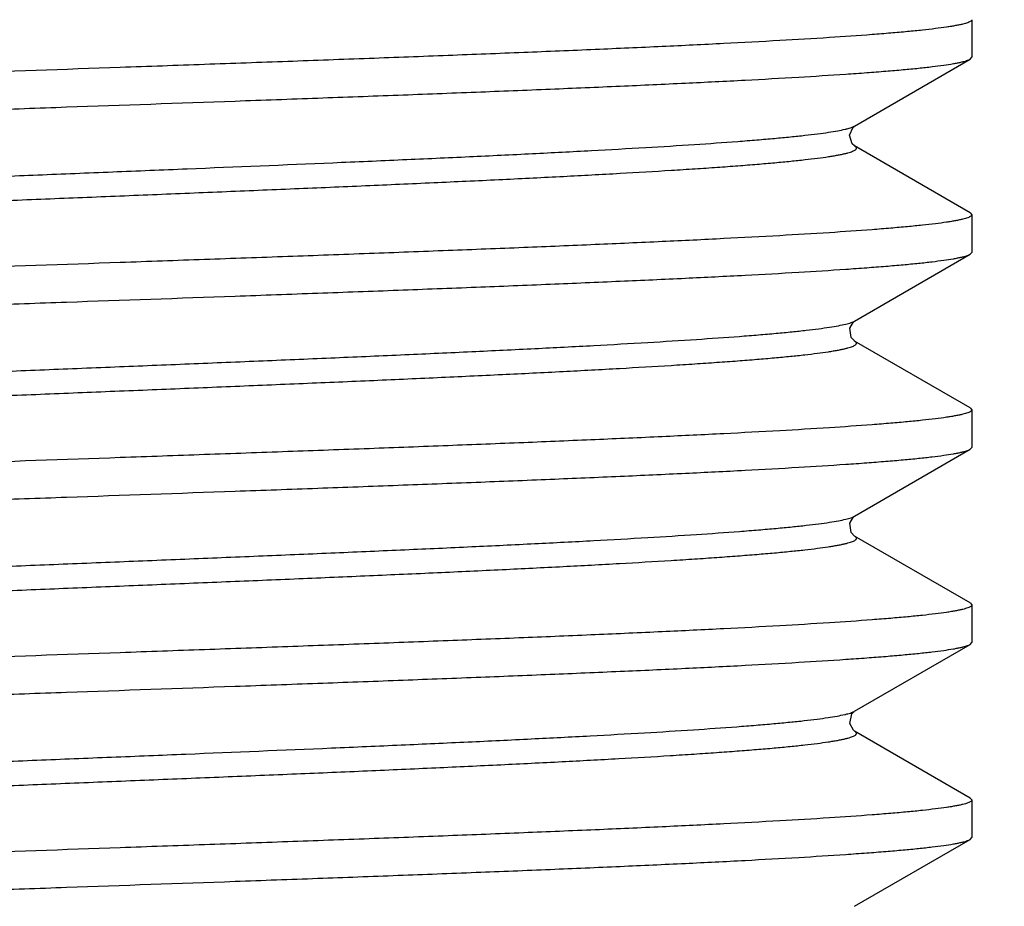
# Model space of a CAD drawing. Header units: inches. Extents: x 0 to 22, y 0 to 17.
# Tile 36 of 59: x 11.736 to 11.876, y 11.504 to 11.63. Entities that reach past the tile are written whole.
import ezdxf

# ---------------------------------------------------------------- set-up
doc = ezdxf.new("R2010")
doc.units = ezdxf.units.IN
doc.header["$LTSCALE"] = 1.21
doc.header["$MEASUREMENT"] = 0
doc.layers.get('0').update_dxf_attribs({"linetype": 'CONTINUOUS'})
doc.layers.add('DIMENSIONS', color=7, linetype='CONTINUOUS')
doc.styles.get("Standard").update_dxf_attribs({"font": 'txt', "width": 0.8})
doc.dimstyles.new('DIMSTYLE_2', dxfattribs={"dimtxt": 0.125, "dimasz": 0.18, "dimexe": 0.125, "dimexo": 0.0625, "dimgap": 0.0625, "dimtad": 0, "dimtih": 1, "dimtoh": 1, "dimzin": 0, "dimdsep": 46, "dimtxsty": 'STANDARD', "dimblk": '_FILLED', "dimblk1": '_FILLED', "dimblk2": '_FILLED', "dimcen": 0.09, "dimazin": 0, "dimtp": 0.01, "dimtm": 0.01, "dimtfac": 1, "dimtofl": 0, "dimtmove": 0, "dimatfit": 3, "dimldrblk": '_FILLED', "dimfxl": 1, "dimtolj": 1, "dimtzin": 0, "dimarcsym": 0})

# ---------------------------------------------------------------- blocks, each defined once
blk = doc.blocks.new('_FILLED')
at = {"color": 0, "linetype": 'BYBLOCK'}
blk.add_solid([(0, 0), (-1, 0.1736111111), (-1, -0.1736111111)], dxfattribs=at)
blk = doc.blocks.new('*D18')
at = {"layer": 'DIMENSIONS', "color": 2, "linetype": 'CONTINUOUS'}
for p, q in [((13.7675874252, 11.6318633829), (13.7675874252, 11.9918633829)), ((11.9580437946, 11.6318633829), (13.8925874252, 11.6318633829)), ((11.9150874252, 11.3288633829), (13.8925874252, 11.3288633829)), ((13.7675874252, 11.3288633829), (13.7675874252, 10.9688633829))]:
    blk.add_line(p, q, dxfattribs=at)
at = {"layer": 'DIMENSIONS', "color": 2, "linetype": 'CONTINUOUS', "xscale": 0.18, "yscale": 0.18, "zscale": 0.18}
for p, rotation in [((13.7675874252, 11.6318633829), 270), ((13.7675874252, 11.3288633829), 90)]:
    blk.add_blockref('_FILLED', p, dxfattribs=dict(at, rotation=rotation))
at = {"layer": 'DIMENSIONS', "color": 2, "linetype": 'CONTINUOUS', "insert": (13.7675874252, 11.5428633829), "char_height": 0.125, "width": 1.125, "attachment_point": 2, "line_spacing_factor": 0.9}
blk.add_mtext('7.70{\\ftxt.shx;\\W1.000000;\\H0.125000; }[.303]', dxfattribs=at)

msp = doc.modelspace()

# ---------------------------------------------------------------- linework, layer by layer
at = {"color": 7, "linetype": 'CONTINUOUS'}
for p, q in [((11.8715874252, 11.6300664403), (11.8715874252, 11.6247153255)), ((11.8713536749, 11.624444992), (11.8715874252, 11.6247153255)), ((11.8548995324, 11.6149247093), (11.8713536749, 11.624444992)), ((11.8548300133, 11.6148778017), (11.8548995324, 11.6149247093)), ((11.8713536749, 11.6025667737), (11.8549032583, 11.6120849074)), ((11.8713536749, 11.6025667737), (11.8715874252, 11.6022964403)), ((11.8715874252, 11.6022964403), (11.8715874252, 11.5969453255)), ((11.8549032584, 11.5871568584), (11.8713536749, 11.596674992)), ((11.8713536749, 11.596674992), (11.8715874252, 11.5969453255)), ((11.8548774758, 11.5871409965), (11.8549064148, 11.5871586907)), ((11.8713536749, 11.5747967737), (11.8549032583, 11.5843149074)), ((11.8713536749, 11.5747967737), (11.8715874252, 11.5745264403)), ((11.8715874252, 11.5745264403), (11.8715874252, 11.5691753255)), ((11.8549032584, 11.5593868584), (11.8713536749, 11.568904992)), ((11.8713536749, 11.568904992), (11.8715874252, 11.5691753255)), ((11.8548774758, 11.5593709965), (11.8549064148, 11.5593886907)), ((11.8713536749, 11.5470267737), (11.8549032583, 11.5565449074)), ((11.8713536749, 11.5470267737), (11.8715874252, 11.5467564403)), ((11.8715874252, 11.5467564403), (11.8715874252, 11.5414053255)), ((11.8549032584, 11.5316168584), (11.8713536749, 11.541134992)), ((11.8713536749, 11.541134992), (11.8715874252, 11.5414053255)), ((11.8547878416, 11.5315349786), (11.854901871, 11.5316160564)), ((11.8713536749, 11.5192567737), (11.8549032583, 11.5287749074)), ((11.8713536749, 11.5192567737), (11.8715874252, 11.5189864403)), ((11.8715874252, 11.5189864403), (11.8715874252, 11.5136353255)), ((11.8549032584, 11.5038468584), (11.8713536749, 11.513364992)), ((11.8713536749, 11.513364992), (11.8715874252, 11.5136353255))]:
    msp.add_line(p, q, dxfattribs=at)
for points in [[(11.8541777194, 11.6136420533), (11.8546881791, 11.6147545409), (11.8548300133, 11.6148778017)], [(11.8549020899, 11.6120855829), (11.8545711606, 11.6123875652), (11.8541777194, 11.6136420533)], [(11.8549106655, 11.5843105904), (11.8548754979, 11.5843321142), (11.8544323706, 11.5848167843), (11.8542285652, 11.5861698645), (11.8547664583, 11.5870569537), (11.8548774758, 11.5871409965)], [(11.8549106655, 11.5565405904), (11.8548754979, 11.5565621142), (11.8544323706, 11.5570467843), (11.8542285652, 11.5583998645), (11.8547664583, 11.5592869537), (11.8548774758, 11.5593709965)], [(11.8542039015, 11.5298704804), (11.8545185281, 11.5312453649), (11.8547878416, 11.5315349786)], [(11.85490381, 11.528774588), (11.8547347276, 11.5289028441), (11.8542039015, 11.5298704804)]]:
    msp.add_lwpolyline(points, dxfattribs=at)
for centre, radius, start, end in [((11.8541199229, 11.616282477), 0.0015656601, 298.331288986, 299.8630981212), ((11.8540747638, 11.533053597), 0.001658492, 297.4892967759, 299.9138949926)]:
    msp.add_arc(centre, radius, start, end, dxfattribs=at)
for points, knots in [([(11.8715872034, 11.6300664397), (11.8715871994, 11.6300484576), (11.8715803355, 11.6300103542), (11.871551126, 11.6299558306), (11.8715041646, 11.6299023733), (11.8714104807, 11.6298256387), (11.8712441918, 11.629733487), (11.8709888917, 11.6296295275), (11.8706623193, 11.6295250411), (11.8702645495, 11.6294200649), (11.8697954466, 11.6293147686), (11.8692552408, 11.6292092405), (11.8686441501, 11.6291035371), (11.867689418, 11.628955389), (11.8663206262, 11.6287733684), (11.8644699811, 11.6285630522), (11.8623465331, 11.6283522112), (11.8599551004, 11.6281409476), (11.8562480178, 11.6278456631), (11.8509899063, 11.6274829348), (11.8439667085, 11.6270629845), (11.8360418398, 11.6266419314), (11.8272887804, 11.626220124), (11.8177883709, 11.6257977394), (11.8076288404, 11.625375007), (11.7969042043, 11.6249519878), (11.785713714, 11.624528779), (11.7741608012, 11.624105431), (11.7623523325, 11.6236819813), (11.7464140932, 11.6231173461), (11.7305027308, 11.6225562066), (11.7147661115, 11.6219880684), (11.7033332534, 11.6215647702), (11.6923009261, 11.6211416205), (11.6817712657, 11.6207187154), (11.6718416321, 11.6202960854), (11.6626041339, 11.6198739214), (11.6541441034, 11.6194523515), (11.6465399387, 11.6190316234), (11.6407714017, 11.6186695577), (11.6366370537, 11.6183757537), (11.633913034, 11.6181641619), (11.6314498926, 11.6179528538), (11.6292532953, 11.6177419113), (11.6273283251, 11.6175314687), (11.6256793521, 11.6173216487), (11.6244804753, 11.6171393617), (11.6236630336, 11.6169902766), (11.6231553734, 11.6168848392), (11.6227190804, 11.6167796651), (11.6223541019, 11.6166748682), (11.6220604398, 11.6165705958), (11.6218919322, 11.6164925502), (11.6218214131, 11.616451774)], [0, 0, 0, 0, 0.0002154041, 0.0004537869, 0.0007324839, 0.0010625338, 0.0019000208, 0.0029960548, 0.0043623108, 0.006003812, 0.007922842, 0.0101203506, 0.0125965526, 0.0153512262, 0.0216933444, 0.0291356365, 0.0376616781, 0.0472541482, 0.0578933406, 0.0822084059, 0.1103882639, 0.1421726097, 0.1772723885, 0.2153610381, 0.2560886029, 0.2990768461, 0.3439294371, 0.3902333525, 0.4375600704, 0.4854719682, 0.5812745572, 0.6282780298, 0.6741010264, 0.7183206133, 0.7605295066, 0.8003356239, 0.8373735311, 0.8712991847, 0.9018022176, 0.928601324, 0.9405343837, 0.9514514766, 0.9613298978, 0.9701479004, 0.977884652, 0.9845251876, 0.9900588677, 0.9924080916, 0.9944779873, 0.996268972, 0.9977830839, 0.9990242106, 1, 1, 1, 1]), ([(11.6215874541, 11.6108303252), (11.6215874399, 11.6108483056), (11.6215942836, 11.6108864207), (11.6216235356, 11.6109409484), (11.6216705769, 11.6109943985), (11.6217644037, 11.6110711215), (11.6219308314, 11.6111632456), (11.6221861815, 11.6112672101), (11.6225126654, 11.6113717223), (11.6229102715, 11.6114767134), (11.6233792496, 11.6115820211), (11.6239194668, 11.6116875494), (11.624530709, 11.6117932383), (11.6254856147, 11.6119413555), (11.6268543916, 11.6121233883), (11.6287049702, 11.6123337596), (11.6308284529, 11.6125445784), (11.6332199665, 11.6127558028), (11.6369271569, 11.6130511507), (11.6421852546, 11.6134138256), (11.6492085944, 11.6138338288), (11.6571333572, 11.6142548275), (11.665886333, 11.6146766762), (11.6753864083, 11.615099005), (11.6855458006, 11.6155217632), (11.6962702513, 11.6159447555), (11.7074606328, 11.6163679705), (11.7190133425, 11.6167913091), (11.7308216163, 11.6172147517), (11.7467597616, 11.6177793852), (11.762671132, 11.6183405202), (11.7784078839, 11.6189086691), (11.7898408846, 11.6193319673), (11.8008733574, 11.6197551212), (11.8114032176, 11.6201780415), (11.821333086, 11.6206006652), (11.8305709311, 11.6210228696), (11.8390310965, 11.6214444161), (11.8466353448, 11.6218651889), (11.8524037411, 11.6222272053), (11.8565380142, 11.622521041), (11.8592619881, 11.6227326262), (11.8617251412, 11.6229439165), (11.8639216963, 11.623154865), (11.8658466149, 11.6233653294), (11.8674955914, 11.6235751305), (11.8686944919, 11.6237573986), (11.8695118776, 11.6239064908), (11.8700194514, 11.6240119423), (11.8704557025, 11.6241171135), (11.8708207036, 11.6242219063), (11.8711144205, 11.6243261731), (11.8712829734, 11.6244042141), (11.871353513, 11.6244449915)], [0, 0, 0, 0, 0.0002153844, 0.0004538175, 0.0007327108, 0.0010630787, 0.0019012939, 0.0029976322, 0.0043634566, 0.0060041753, 0.0079225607, 0.0101200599, 0.0125970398, 0.0153526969, 0.0216950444, 0.0291359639, 0.0376624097, 0.0472562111, 0.0578945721, 0.0822104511, 0.1103900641, 0.1421755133, 0.1772730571, 0.2153617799, 0.2560873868, 0.2990757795, 0.3439278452, 0.3902307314, 0.4375564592, 0.4854679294, 0.5812706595, 0.6282743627, 0.6740984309, 0.7183183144, 0.7605274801, 0.8003353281, 0.8373739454, 0.8713012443, 0.9018034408, 0.9286026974, 0.9405346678, 0.9514517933, 0.9613306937, 0.9701482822, 0.9778844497, 0.9845253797, 0.9900592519, 0.9924081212, 0.9944775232, 0.9962683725, 0.9977826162, 0.9990239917, 1, 1, 1, 1]), ([(11.6382689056, 11.6010435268), (11.6382147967, 11.6010750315), (11.6381409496, 11.6011239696), (11.6380636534, 11.6012019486), (11.6380259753, 11.6012567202), (11.638004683, 11.6013125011), (11.6380008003, 11.6013691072), (11.6380146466, 11.6014253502), (11.6380453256, 11.6014805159), (11.6380920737, 11.6015349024), (11.6381822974, 11.6016125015), (11.638339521, 11.6017063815), (11.6385789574, 11.6018125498), (11.6388823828, 11.6019191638), (11.6392497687, 11.6020261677), (11.6396812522, 11.6021334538), (11.6401766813, 11.6022409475), (11.6407358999, 11.6023485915), (11.6413586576, 11.6024563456), (11.6423140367, 11.602606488), (11.6436644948, 11.6027915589), (11.6454703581, 11.6030060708), (11.6475188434, 11.6032209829), (11.6498051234, 11.6034361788), (11.6523236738, 11.6036516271), (11.6550684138, 11.6038672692), (11.6580328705, 11.6040830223), (11.6612099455, 11.6042988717), (11.6658481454, 11.6045950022), (11.6721161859, 11.6049617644), (11.680159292, 11.6053913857), (11.6888398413, 11.6058214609), (11.6980745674, 11.6062519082), (11.7077748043, 11.6066825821), (11.7178475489, 11.607113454), (11.7281960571, 11.6075444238), (11.7387210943, 11.607975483), (11.7493215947, 11.6084065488), (11.763313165, 11.6089769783), (11.7770680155, 11.6095475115), (11.790453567, 11.6101303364), (11.799925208, 11.6105609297), (11.8088849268, 11.6109911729), (11.8172469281, 11.6114210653), (11.8249308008, 11.6118502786), (11.8318630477, 11.6122787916), (11.8371382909, 11.6126471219), (11.8409329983, 11.6129459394), (11.8434444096, 11.6131613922), (11.8457233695, 11.6133765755), (11.8477643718, 11.6135914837), (11.8495626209, 11.6138059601), (11.8511140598, 11.614019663), (11.8524149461, 11.6142324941), (11.8533394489, 11.6144183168), (11.8539498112, 11.6145713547), (11.8543132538, 11.614678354), (11.8546125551, 11.6147849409), (11.8547875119, 11.6148636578), (11.8548629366, 11.6149043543)], [0, 0, 0, 0, 0.0008615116, 0.0012069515, 0.0015053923, 0.0017698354, 0.0020186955, 0.0022738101, 0.0025555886, 0.0028794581, 0.0032557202, 0.0041885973, 0.0053846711, 0.0068564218, 0.0086099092, 0.0106482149, 0.0129728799, 0.0155845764, 0.0184834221, 0.0216685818, 0.0288909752, 0.0372369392, 0.0466900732, 0.0572309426, 0.0688334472, 0.0814701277, 0.0951131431, 0.1097303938, 0.1252855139, 0.1590619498, 0.1961220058, 0.2361115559, 0.2786476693, 0.3233244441, 0.3697127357, 0.4173696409, 0.4658374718, 0.5146526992, 0.5633470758, 0.6585135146, 0.7040742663, 0.7476991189, 0.7889724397, 0.8274968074, 0.8629072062, 0.894862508, 0.9230620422, 0.9356669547, 0.9472368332, 0.9577442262, 0.9671631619, 0.9754744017, 0.9826615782, 0.9887097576, 0.9936100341, 0.9956305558, 0.9973663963, 0.998820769, 1, 1, 1, 1]), ([(11.6383915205, 11.5982629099), (11.6384751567, 11.5983031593), (11.6386658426, 11.5983812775), (11.6389879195, 11.5984877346), (11.6393737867, 11.5985945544), (11.6400134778, 11.5987467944), (11.6409732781, 11.598932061), (11.6423150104, 11.5991445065), (11.6439053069, 11.5993577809), (11.6457403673, 11.5995717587), (11.6478160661, 11.599786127), (11.6501275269, 11.6000007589), (11.6526691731, 11.60021565), (11.6564996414, 11.6005134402), (11.661813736, 11.6008806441), (11.668785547, 11.6013080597), (11.6764996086, 11.6017361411), (11.6848825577, 11.6021648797), (11.6938542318, 11.6025939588), (11.7033291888, 11.603023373), (11.7167033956, 11.6036043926), (11.7304372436, 11.6041733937), (11.7443991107, 11.6047424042), (11.7549687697, 11.605172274), (11.7654584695, 11.6056021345), (11.7757680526, 11.6060319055), (11.7857992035, 11.6064615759), (11.7954561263, 11.6068910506), (11.8046467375, 11.6073202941), (11.8132833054, 11.6077491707), (11.8212834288, 11.6081775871), (11.8275166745, 11.6085433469), (11.8321281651, 11.6088386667), (11.8352862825, 11.6090539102), (11.8382326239, 11.6092690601), (11.8409601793, 11.6094840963), (11.8434625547, 11.6096989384), (11.845733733, 11.6099135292), (11.8477682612, 11.6101278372), (11.8495613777, 11.6103417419), (11.8509019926, 11.6105263), (11.8518501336, 11.610676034), (11.8524679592, 11.6107834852), (11.853022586, 11.6108908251), (11.8535137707, 11.6109980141), (11.8539413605, 11.6111049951), (11.8543052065, 11.6112116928), (11.8546054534, 11.6113180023), (11.854842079, 11.6114238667), (11.85499717, 11.6115175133), (11.8550858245, 11.6115949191), (11.8551315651, 11.6116491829), (11.8551613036, 11.6117042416), (11.855174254, 11.6117603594), (11.8551695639, 11.6118167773), (11.855147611, 11.6118723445), (11.8551093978, 11.6119269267), (11.8550314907, 11.6120046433), (11.8549573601, 11.6120534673), (11.8549030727, 11.6120849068)], [0, 0, 0, 0, 0.0012776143, 0.0028317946, 0.0046674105, 0.0067869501, 0.0118816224, 0.01811754, 0.0254840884, 0.0339661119, 0.0435471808, 0.0542070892, 0.0659194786, 0.078657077, 0.1070917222, 0.1392404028, 0.1748026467, 0.2134375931, 0.25478107, 0.2984374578, 0.3439928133, 0.4390487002, 0.4876439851, 0.5363354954, 0.5846588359, 0.6321544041, 0.6783686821, 0.722862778, 0.7652118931, 0.8050139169, 0.8418901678, 0.8754899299, 0.8909606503, 0.9054965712, 0.919061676, 0.93162442, 0.9431572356, 0.9536328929, 0.9630256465, 0.9713164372, 0.9784890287, 0.9816513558, 0.9845287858, 0.9871205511, 0.9894267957, 0.991448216, 0.993186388, 0.9946444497, 0.9958285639, 0.9967514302, 0.9971235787, 0.9974440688, 0.9977233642, 0.9979770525, 0.9982255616, 0.9984904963, 0.9987899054, 0.9991364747, 1, 1, 1, 1]), ([(11.8715873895, 11.6022964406), (11.8715874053, 11.6022784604), (11.8715805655, 11.6022403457), (11.8715513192, 11.6021858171), (11.8715042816, 11.6021323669), (11.8714104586, 11.6020556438), (11.8712440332, 11.6019635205), (11.8709886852, 11.6018595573), (11.870662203, 11.6017550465), (11.8702646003, 11.6016500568), (11.8697956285, 11.6015447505), (11.8692554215, 11.6014392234), (11.8686441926, 11.6013335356), (11.8676893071, 11.6011854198), (11.8663205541, 11.6010033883), (11.8644699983, 11.6007930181), (11.8623465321, 11.6005822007), (11.8599550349, 11.6003709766), (11.8562478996, 11.6000756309), (11.8509899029, 11.599712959), (11.843966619, 11.5992929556), (11.8360417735, 11.5988719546), (11.8272885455, 11.5984500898), (11.8177881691, 11.5980277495), (11.8076285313, 11.5976049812), (11.7969039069, 11.5971819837), (11.7857133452, 11.5967587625), (11.7741604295, 11.5963354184), (11.7623519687, 11.5959119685), (11.7464137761, 11.5953473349), (11.7305025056, 11.5947862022), (11.7147659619, 11.5942180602), (11.7033331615, 11.5937947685), (11.6923008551, 11.5933716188), (11.6817711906, 11.592948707), (11.6718415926, 11.5925260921), (11.6626040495, 11.5921039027), (11.65414408, 11.5916823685), (11.6465398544, 11.5912615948), (11.6407713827, 11.5908995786), (11.6366370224, 11.5906057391), (11.6339130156, 11.590394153), (11.6314498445, 11.5901828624), (11.629253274, 11.5899719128), (11.6273283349, 11.5897614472), (11.6256793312, 11.5895516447), (11.6244804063, 11.5893693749), (11.6236630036, 11.5892202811), (11.6231554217, 11.5891148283), (11.6227191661, 11.5890096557), (11.6223541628, 11.5889048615), (11.6220604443, 11.5888005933), (11.6218918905, 11.5887225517), (11.6218213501, 11.5886817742)], [0, 0, 0, 0, 0.0002153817, 0.000453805, 0.0007326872, 0.0010630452, 0.0019012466, 0.0029975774, 0.0043633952, 0.0060041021, 0.0079224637, 0.0101199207, 0.0125968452, 0.0153524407, 0.0216946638, 0.0291354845, 0.0376618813, 0.0472556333, 0.0578938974, 0.0822092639, 0.11038828, 0.1421741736, 0.177272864, 0.2153630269, 0.2560896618, 0.2990785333, 0.3439311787, 0.3902351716, 0.4375616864, 0.4854735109, 0.5812756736, 0.6282784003, 0.6741015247, 0.7183209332, 0.760529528, 0.8003360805, 0.8373733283, 0.8712996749, 0.9018018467, 0.9286018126, 0.9405340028, 0.9514512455, 0.9613302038, 0.9701478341, 0.9778840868, 0.9845251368, 0.9900591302, 0.9924080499, 0.9944774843, 0.9962683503, 0.9977826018, 0.9990239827, 1, 1, 1, 1]), ([(11.6215874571, 11.5830603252), (11.6215874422, 11.5830783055), (11.6215942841, 11.5831164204), (11.6216235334, 11.5831709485), (11.6216705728, 11.5832243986), (11.6217643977, 11.5833011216), (11.6219308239, 11.5833932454), (11.6221861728, 11.5834972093), (11.6225126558, 11.5836017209), (11.6229102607, 11.5837067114), (11.6233792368, 11.5838120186), (11.623919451, 11.5839175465), (11.6245306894, 11.584023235), (11.6254855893, 11.5841713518), (11.6268543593, 11.5843533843), (11.6287049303, 11.5845637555), (11.6308284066, 11.584774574), (11.6332199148, 11.5849857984), (11.6369271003, 11.5852811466), (11.6421851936, 11.5856438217), (11.6492085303, 11.5860638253), (11.6571332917, 11.5864848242), (11.6658862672, 11.5869066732), (11.6753863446, 11.5873290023), (11.6855457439, 11.5877517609), (11.6962701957, 11.5881747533), (11.7074605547, 11.5885979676), (11.7190132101, 11.5890213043), (11.7308214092, 11.5894447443), (11.74675947, 11.590009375), (11.7626707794, 11.5905705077), (11.7784074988, 11.591138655), (11.7898405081, 11.5915619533), (11.8008730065, 11.5919851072), (11.8114029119, 11.5924080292), (11.8213328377, 11.5928306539), (11.8305707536, 11.5932528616), (11.8390309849, 11.5936744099), (11.8466352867, 11.5940951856), (11.8524037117, 11.5944572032), (11.856537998, 11.5947510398), (11.8592619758, 11.5949626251), (11.8617251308, 11.5951739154), (11.8639216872, 11.5953848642), (11.8658466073, 11.5955953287), (11.8674955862, 11.5958051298), (11.8686944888, 11.595987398), (11.8695118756, 11.5961364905), (11.8700194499, 11.596241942), (11.8704557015, 11.5963471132), (11.8708207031, 11.5964519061), (11.8711144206, 11.596556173), (11.8712829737, 11.596634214), (11.8713535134, 11.5966749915)], [0, 0, 0, 0, 0.0002153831, 0.0004538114, 0.0007326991, 0.0010630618, 0.0019012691, 0.0029976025, 0.0043634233, 0.0060041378, 0.0079225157, 0.010120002, 0.0125969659, 0.0153526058, 0.0216949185, 0.0291358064, 0.0376622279, 0.0472560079, 0.0578943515, 0.0822102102, 0.110389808, 0.1421752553, 0.1772727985, 0.2153615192, 0.2560871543, 0.2990756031, 0.3439275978, 0.3902302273, 0.4375556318, 0.4854667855, 0.5812691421, 0.6282728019, 0.6740968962, 0.7183168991, 0.7605262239, 0.8003343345, 0.837373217, 0.8713008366, 0.9018032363, 0.9286026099, 0.9405346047, 0.9514517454, 0.9613306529, 0.9701482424, 0.9778844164, 0.9845253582, 0.9900592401, 0.9924081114, 0.9944775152, 0.9962683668, 0.9977826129, 0.9990239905, 1, 1, 1, 1]), ([(11.6382686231, 11.5732736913), (11.63821447, 11.5733052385), (11.6381405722, 11.5733542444), (11.6380632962, 11.5734323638), (11.6380256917, 11.5734872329), (11.638004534, 11.5735431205), (11.6380008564, 11.5735998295), (11.6380149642, 11.5736561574), (11.6380459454, 11.5737113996), (11.6380930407, 11.5737658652), (11.6381838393, 11.5738435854), (11.638341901, 11.5739376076), (11.6385824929, 11.5740439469), (11.638887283, 11.574150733), (11.6392562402, 11.5742579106), (11.6396894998, 11.5743653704), (11.6401869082, 11.5744730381), (11.6407483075, 11.5745808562), (11.6413734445, 11.574688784), (11.6423323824, 11.574839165), (11.6436877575, 11.5750245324), (11.6455000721, 11.5752393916), (11.647555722, 11.5754546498), (11.6498498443, 11.5756701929), (11.6523768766, 11.5758859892), (11.6551307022, 11.5761019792), (11.6581048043, 11.5763180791), (11.6612920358, 11.5765342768), (11.6659446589, 11.5768308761), (11.6722316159, 11.577198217), (11.6802982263, 11.5776285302), (11.6890029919, 11.5780592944), (11.698262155, 11.5784904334), (11.7079865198, 11.5789217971), (11.7180825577, 11.5793533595), (11.7284529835, 11.5797850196), (11.7389980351, 11.5802167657), (11.7496161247, 11.580648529), (11.7602050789, 11.5810802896), (11.7706629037, 11.5815119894), (11.7808889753, 11.5819436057), (11.7907847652, 11.5823750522), (11.8002551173, 11.5828063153), (11.8092087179, 11.5832372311), (11.8175595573, 11.5836677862), (11.8252270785, 11.584097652), (11.8321376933, 11.5845267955), (11.837391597, 11.5848957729), (11.8411665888, 11.5851951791), (11.8436612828, 11.5854109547), (11.8459222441, 11.5856264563), (11.8479440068, 11.5858416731), (11.8497218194, 11.5860564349), (11.8512516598, 11.5862703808), (11.8525298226, 11.5864834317), (11.8534346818, 11.5866695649), (11.8540286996, 11.5868230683), (11.8543796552, 11.5869301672), (11.854666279, 11.5870368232), (11.8548324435, 11.5871158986), (11.8549032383, 11.5871568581)], [0, 0, 0, 0, 0.0008621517, 0.0012077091, 0.0015062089, 0.0017707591, 0.0020199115, 0.0022756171, 0.0025583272, 0.0028834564, 0.0032612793, 0.0041980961, 0.0053991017, 0.0068767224, 0.0086369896, 0.0106829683, 0.0130161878, 0.0156373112, 0.0185464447, 0.0217427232, 0.02898979, 0.0373635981, 0.0468476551, 0.0574223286, 0.0690613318, 0.0817370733, 0.0954215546, 0.1100823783, 0.1256829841, 0.1595553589, 0.1967161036, 0.2368091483, 0.2794491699, 0.3242280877, 0.3707142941, 0.4184625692, 0.467012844, 0.5158993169, 0.5646515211, 0.6128013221, 0.6598853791, 0.7054521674, 0.7490624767, 0.7902996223, 0.8287651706, 0.8640934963, 0.8959433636, 0.9240138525, 0.936545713, 0.9480369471, 0.9584599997, 0.9677892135, 0.976005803, 0.9830934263, 0.9890373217, 0.9938296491, 0.9957951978, 0.9974756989, 0.9988748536, 1, 1, 1, 1]), ([(11.6383932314, 11.5704937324), (11.6384770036, 11.570533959), (11.638667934, 11.5706120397), (11.63899034, 11.5707184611), (11.6393764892, 11.5708252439), (11.6400164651, 11.570977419), (11.6409764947, 11.5711626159), (11.642318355, 11.5713749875), (11.6439085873, 11.5715881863), (11.6457433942, 11.5718020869), (11.6478186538, 11.5720163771), (11.650129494, 11.5722309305), (11.6526703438, 11.5724457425), (11.6564994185, 11.5727434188), (11.661811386, 11.5731104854), (11.6687802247, 11.5735377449), (11.6764908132, 11.5739656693), (11.6848698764, 11.5743942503), (11.6938373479, 11.5748231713), (11.7033078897, 11.5752524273), (11.716676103, 11.5758332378), (11.7304040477, 11.576402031), (11.7443602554, 11.5769708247), (11.7549261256, 11.5774005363), (11.765412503, 11.5778302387), (11.7757193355, 11.5782598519), (11.7857484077, 11.578689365), (11.7954040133, 11.5791186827), (11.8045941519, 11.5795477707), (11.8132311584, 11.579976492), (11.8212326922, 11.580404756), (11.82746774, 11.5807703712), (11.8320811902, 11.5810655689), (11.8352411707, 11.5812807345), (11.8381896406, 11.5814958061), (11.8409195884, 11.5817107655), (11.8434246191, 11.5819255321), (11.8456987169, 11.5821400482), (11.847736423, 11.5823542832), (11.8495329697, 11.5825681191), (11.850876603, 11.582752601), (11.8518272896, 11.5829022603), (11.8524471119, 11.5830096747), (11.8530037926, 11.5831169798), (11.8534970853, 11.5832241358), (11.8539268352, 11.5833310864), (11.8542928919, 11.5834377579), (11.8545953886, 11.583544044), (11.8548342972, 11.5836498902), (11.8549913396, 11.5837434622), (11.8550816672, 11.583820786), (11.8551286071, 11.5838749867), (11.8551595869, 11.5839299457), (11.855173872, 11.5839859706), (11.855170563, 11.5840423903), (11.8551499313, 11.5840980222), (11.8551129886, 11.5841526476), (11.8550368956, 11.5842303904), (11.8549639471, 11.5842791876), (11.8549104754, 11.5843105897)], [0, 0, 0, 0, 0.0012792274, 0.002834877, 0.00467179, 0.0067924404, 0.011888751, 0.0181255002, 0.0254920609, 0.0339732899, 0.0435527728, 0.0542103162, 0.0659195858, 0.0786533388, 0.1070782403, 0.1392146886, 0.1747625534, 0.2133813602, 0.2547073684, 0.2983454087, 0.3438820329, 0.4389012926, 0.4874797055, 0.5361559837, 0.584466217, 0.6319512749, 0.6781580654, 0.7226481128, 0.7649969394, 0.8048027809, 0.8416871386, 0.8752995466, 0.8907782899, 0.9053234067, 0.9188988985, 0.9314731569, 0.9430186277, 0.953508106, 0.9629158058, 0.9712225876, 0.9784122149, 0.9815834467, 0.9844700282, 0.9870711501, 0.9893869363, 0.9914180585, 0.9931660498, 0.9946339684, 0.9958278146, 0.9967599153, 0.9971362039, 0.9974602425, 0.9977421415, 0.9979970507, 0.9982450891, 0.9985079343, 0.998804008, 0.9991463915, 1, 1, 1, 1]), ([(11.8715873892, 11.5745264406), (11.871587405, 11.5745084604), (11.8715805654, 11.5744703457), (11.8715513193, 11.574415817), (11.8715042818, 11.5743623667), (11.8714104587, 11.5742856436), (11.8712440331, 11.5741935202), (11.8709886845, 11.574089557), (11.8706622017, 11.5739850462), (11.8702645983, 11.5738800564), (11.8697956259, 11.5737747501), (11.8692554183, 11.5736692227), (11.8686441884, 11.5735635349), (11.8676893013, 11.573415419), (11.8663205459, 11.5732333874), (11.8644699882, 11.5730230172), (11.8623465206, 11.5728121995), (11.8599550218, 11.5726009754), (11.8562478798, 11.5723056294), (11.8509898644, 11.5719429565), (11.8439665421, 11.5715229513), (11.8360416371, 11.5711019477), (11.82728834, 11.5706800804), (11.8177878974, 11.5702577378), (11.8076282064, 11.569834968), (11.7969035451, 11.5694119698), (11.7857129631, 11.5689887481), (11.7741600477, 11.5685654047), (11.7623516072, 11.5681419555), (11.7464134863, 11.5675773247), (11.7305023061, 11.567016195), (11.7147658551, 11.5664480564), (11.7033330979, 11.5660247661), (11.692300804, 11.5656016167), (11.6817711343, 11.5651787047), (11.6718415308, 11.5647560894), (11.662603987, 11.5643338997), (11.6541440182, 11.5639123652), (11.6465397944, 11.5634915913), (11.6407713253, 11.5631295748), (11.6366369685, 11.5628357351), (11.6339129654, 11.5626241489), (11.6314497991, 11.5624128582), (11.6292532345, 11.5622019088), (11.6273283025, 11.5619914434), (11.6256793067, 11.5617816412), (11.6244803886, 11.5615993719), (11.6236629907, 11.5614502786), (11.6231554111, 11.5613448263), (11.6227191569, 11.5612396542), (11.6223541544, 11.5611348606), (11.6220604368, 11.561030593), (11.6218918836, 11.5609525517), (11.6218213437, 11.5609117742)], [0, 0, 0, 0, 0.0002153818, 0.0004538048, 0.0007326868, 0.0010630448, 0.0019012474, 0.0029975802, 0.0043634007, 0.0060041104, 0.0079224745, 0.0101199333, 0.0125968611, 0.0153524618, 0.0216946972, 0.029135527, 0.0376619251, 0.0472556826, 0.0578939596, 0.0822093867, 0.1103885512, 0.142174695, 0.1772736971, 0.2153641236, 0.2560909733, 0.2990800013, 0.3439327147, 0.3902367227, 0.4375631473, 0.4854747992, 0.5812763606, 0.6282787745, 0.6741016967, 0.7183210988, 0.7605297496, 0.8003363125, 0.8373735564, 0.8712999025, 0.901802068, 0.928602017, 0.9405341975, 0.9514514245, 0.9613303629, 0.9701479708, 0.9778841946, 0.9845252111, 0.9900591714, 0.9924080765, 0.9944775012, 0.9962683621, 0.9977826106, 0.9990239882, 1, 1, 1, 1]), ([(11.6215874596, 11.5552903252), (11.6215874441, 11.5553083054), (11.6215942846, 11.5553464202), (11.6216235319, 11.5554009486), (11.62167057, 11.5554543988), (11.6217643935, 11.5555311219), (11.6219308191, 11.5556232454), (11.6221861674, 11.555727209), (11.6225126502, 11.5558317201), (11.6229102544, 11.5559367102), (11.623379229, 11.5560420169), (11.6239194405, 11.5561475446), (11.6245306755, 11.5562532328), (11.6254855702, 11.5564013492), (11.6268543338, 11.5565833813), (11.6287048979, 11.5567937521), (11.6308283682, 11.5570045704), (11.6332198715, 11.5572157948), (11.6369270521, 11.5575111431), (11.6421851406, 11.5578738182), (11.6492084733, 11.5582938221), (11.6571332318, 11.5587148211), (11.6658862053, 11.5591366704), (11.6753862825, 11.5595589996), (11.6855456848, 11.5599817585), (11.6962701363, 11.5604047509), (11.7074604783, 11.5608279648), (11.7190130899, 11.5612513), (11.7308212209, 11.5616747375), (11.7467591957, 11.5622393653), (11.7626704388, 11.5628004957), (11.778407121, 11.5633686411), (11.7898401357, 11.5637919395), (11.8008726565, 11.5642150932), (11.8114026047, 11.5646380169), (11.8213325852, 11.5650606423), (11.8305705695, 11.5654828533), (11.8390308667, 11.5659044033), (11.8466352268, 11.5663251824), (11.8524036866, 11.5666872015), (11.8565379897, 11.5669810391), (11.8592619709, 11.5671926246), (11.861725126, 11.5674039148), (11.8639216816, 11.5676148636), (11.8658466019, 11.5678253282), (11.8674955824, 11.5680351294), (11.8686944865, 11.5682173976), (11.8695118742, 11.5683664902), (11.8700194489, 11.5684719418), (11.8704557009, 11.5685771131), (11.870820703, 11.568681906), (11.8711144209, 11.5687861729), (11.8712829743, 11.568864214), (11.871353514, 11.5689049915)], [0, 0, 0, 0, 0.0002153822, 0.0004538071, 0.000732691, 0.0010630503, 0.0019012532, 0.0029975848, 0.0043634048, 0.0060041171, 0.0079224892, 0.0101199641, 0.0125969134, 0.0153525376, 0.0216948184, 0.0291356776, 0.0376620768, 0.0472558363, 0.0578941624, 0.0822100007, 0.110389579, 0.1421750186, 0.1772725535, 0.2153612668, 0.2560869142, 0.2990753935, 0.34392734, 0.3902297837, 0.4375548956, 0.4854657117, 0.5812676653, 0.6282712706, 0.6740953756, 0.7183154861, 0.7605249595, 0.8003333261, 0.8373724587, 0.8713003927, 0.9018030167, 0.9286025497, 0.9405345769, 0.9514517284, 0.9613306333, 0.9701482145, 0.9778843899, 0.9845253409, 0.9900592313, 0.9924081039, 0.9944775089, 0.9962683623, 0.9977826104, 0.9990239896, 1, 1, 1, 1]), ([(11.638268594, 11.5455036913), (11.6382144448, 11.5455352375), (11.6381405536, 11.5455842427), (11.6380632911, 11.5456623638), (11.6380256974, 11.5457172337), (11.6380045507, 11.545773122), (11.6380008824, 11.5458298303), (11.638014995, 11.5458861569), (11.6380459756, 11.5459413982), (11.6380930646, 11.5459958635), (11.638183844, 11.5460735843), (11.638341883, 11.5461676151), (11.6385824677, 11.5462739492), (11.6388872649, 11.5463807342), (11.6392562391, 11.5464879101), (11.6396895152, 11.5465953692), (11.6401869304, 11.5467030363), (11.6407483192, 11.5468108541), (11.6413734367, 11.5469187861), (11.6423323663, 11.5470691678), (11.6436877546, 11.5472545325), (11.6455000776, 11.5474693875), (11.6475557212, 11.5476846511), (11.6498498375, 11.5479001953), (11.6523768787, 11.5481159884), (11.6551307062, 11.5483319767), (11.6581048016, 11.5485480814), (11.6612920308, 11.5487642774), (11.6659446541, 11.5490608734), (11.6722316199, 11.5494282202), (11.6802982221, 11.5498585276), (11.6890029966, 11.5502892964), (11.6982621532, 11.550720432), (11.7079865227, 11.551151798), (11.7180825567, 11.551583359), (11.7284529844, 11.5520150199), (11.7389980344, 11.5524467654), (11.7496161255, 11.5528785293), (11.760205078, 11.5533102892), (11.7706629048, 11.55374199), (11.7808889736, 11.554173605), (11.7907847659, 11.5546050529), (11.8002551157, 11.5550363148), (11.8092087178, 11.5554672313), (11.8175595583, 11.5558977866), (11.8252270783, 11.5563276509), (11.832137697, 11.556756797), (11.8373916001, 11.5571257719), (11.8411665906, 11.5574251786), (11.8436612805, 11.5576409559), (11.8459222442, 11.5578564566), (11.8479440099, 11.5580716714), (11.8497218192, 11.5582864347), (11.8512516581, 11.5585003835), (11.8525298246, 11.55871343), (11.8534346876, 11.5588995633), (11.8540287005, 11.5590530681), (11.8543796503, 11.5591601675), (11.8546662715, 11.5592668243), (11.8548324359, 11.5593458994), (11.8549032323, 11.5593868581)], [0, 0, 0, 0, 0.0008620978, 0.001207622, 0.0015060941, 0.0017706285, 0.0020197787, 0.0022754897, 0.0025582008, 0.0028833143, 0.0032610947, 0.0041977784, 0.0053987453, 0.0068764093, 0.0086367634, 0.0106828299, 0.0130160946, 0.0156371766, 0.0185461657, 0.0217423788, 0.0289895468, 0.0373634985, 0.0468474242, 0.0574220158, 0.069061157, 0.0817369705, 0.0954212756, 0.1100821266, 0.1256828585, 0.1595550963, 0.1967159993, 0.2368089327, 0.2794490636, 0.3242279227, 0.3707141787, 0.4184624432, 0.4670127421, 0.5158992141, 0.5646514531, 0.6128012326, 0.6598853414, 0.7054520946, 0.7490624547, 0.7902995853, 0.8287651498, 0.8640935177, 0.8959433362, 0.9240139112, 0.9365457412, 0.9480369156, 0.9584600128, 0.9677892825, 0.9760058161, 0.9830934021, 0.9890373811, 0.9938297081, 0.9957952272, 0.997475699, 0.9988748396, 1, 1, 1, 1]), ([(11.6383905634, 11.5427224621), (11.638474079, 11.5427627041), (11.6386645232, 11.5428408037), (11.6389862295, 11.5429472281), (11.6393716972, 11.5430540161), (11.6400107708, 11.5432062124), (11.6409696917, 11.5433914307), (11.6423102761, 11.543603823), (11.6438993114, 11.5438170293), (11.6457329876, 11.5440309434), (11.6478071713, 11.5442452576), (11.6501170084, 11.5444598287), (11.6526569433, 11.5446746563), (11.6564849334, 11.5449723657), (11.6617957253, 11.5453394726), (11.668763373, 11.5457667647), (11.6764730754, 11.5461947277), (11.6848515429, 11.5466233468), (11.6938186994, 11.5470523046), (11.7032892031, 11.5474816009), (11.7166578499, 11.5480624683), (11.7303865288, 11.5486313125), (11.7443437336, 11.5492001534), (11.754910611, 11.5496299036), (11.7653981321, 11.5500596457), (11.7757062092, 11.5504892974), (11.7857366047, 11.550918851), (11.7953935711, 11.5513482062), (11.8045850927, 11.5517773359), (11.8132234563, 11.5522060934), (11.8212263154, 11.5526344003), (11.8274624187, 11.553000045), (11.8320766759, 11.5532952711), (11.8352372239, 11.5535104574), (11.8381862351, 11.5537255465), (11.8409166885, 11.5539405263), (11.8434221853, 11.554155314), (11.8456967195, 11.5543698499), (11.8477348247, 11.5545841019), (11.8495317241, 11.5547979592), (11.850875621, 11.554982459), (11.8518265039, 11.5551321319), (11.8524464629, 11.5552395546), (11.8530032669, 11.5553468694), (11.8534966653, 11.5554540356), (11.8539265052, 11.5555609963), (11.8542926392, 11.5556676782), (11.8545952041, 11.5557739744), (11.8548341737, 11.555879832), (11.854991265, 11.5559734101), (11.8550816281, 11.5560507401), (11.8551285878, 11.5561049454), (11.855159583, 11.5561599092), (11.8551738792, 11.5562159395), (11.8551705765, 11.5562723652), (11.8551499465, 11.5563280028), (11.855113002, 11.5563826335), (11.8550369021, 11.5564603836), (11.8549639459, 11.5565091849), (11.8549104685, 11.5565405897)], [0, 0, 0, 0, 0.0012761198, 0.0028287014, 0.0046625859, 0.0067802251, 0.0118704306, 0.0181011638, 0.0254622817, 0.0339383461, 0.0435126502, 0.0541654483, 0.0658704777, 0.0786002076, 0.1070178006, 0.1391484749, 0.1746917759, 0.2133073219, 0.2546314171, 0.2982686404, 0.3438057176, 0.4388288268, 0.4874104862, 0.5360907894, 0.5844056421, 0.6318958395, 0.6781080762, 0.7226038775, 0.7649584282, 0.8047701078, 0.8416599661, 0.8752777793, 0.8907589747, 0.9053064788, 0.9188843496, 0.9314607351, 0.9430081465, 0.9534995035, 0.9629089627, 0.97121721, 0.9784081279, 0.9815799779, 0.9844671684, 0.9870688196, 0.9893850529, 0.9914165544, 0.9931648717, 0.9946330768, 0.9958271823, 0.9967595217, 0.9971359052, 0.9974600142, 0.9977419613, 0.9979969, 0.9982449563, 0.998507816, 0.9988039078, 0.9991463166, 1, 1, 1, 1]), ([(11.8715873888, 11.5467564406), (11.8715874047, 11.5467384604), (11.8715805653, 11.5467003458), (11.8715513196, 11.5466458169), (11.8715042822, 11.5465923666), (11.8714104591, 11.5465156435), (11.8712440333, 11.5464235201), (11.8709886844, 11.5463195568), (11.8706622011, 11.5462150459), (11.8702645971, 11.5461100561), (11.8697956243, 11.5460047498), (11.8692554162, 11.5458992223), (11.8686441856, 11.5457935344), (11.867689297, 11.5456454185), (11.8663205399, 11.5454633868), (11.8644699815, 11.5452530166), (11.8623465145, 11.5450421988), (11.859955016, 11.5448309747), (11.8562478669, 11.5445356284), (11.8509898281, 11.5441729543), (11.8439664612, 11.5437529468), (11.8360414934, 11.5433319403), (11.8272881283, 11.5429100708), (11.8177876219, 11.5424877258), (11.8076278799, 11.5420649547), (11.796903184, 11.541641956), (11.7857125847, 11.5412187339), (11.7741596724, 11.5407953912), (11.7623512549, 11.5403719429), (11.7464132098, 11.5398073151), (11.7305021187, 11.5392461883), (11.7147657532, 11.5386780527), (11.7033330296, 11.5382547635), (11.6923007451, 11.5378316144), (11.6817710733, 11.5374087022), (11.6718414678, 11.5369860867), (11.6626039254, 11.5365638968), (11.6541439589, 11.5361423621), (11.6465397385, 11.5357215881), (11.6407712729, 11.5353595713), (11.6366369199, 11.5350657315), (11.6339129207, 11.5348541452), (11.6314497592, 11.5346428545), (11.6292532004, 11.5344319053), (11.6273282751, 11.5342214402), (11.6256792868, 11.5340116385), (11.6244803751, 11.5338293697), (11.6236629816, 11.5336802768), (11.6231554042, 11.5335748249), (11.622719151, 11.5334696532), (11.622354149, 11.53336486), (11.6220604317, 11.5332605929), (11.6218918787, 11.5331825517), (11.6218213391, 11.5331417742)], [0, 0, 0, 0, 0.0002153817, 0.0004538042, 0.0007326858, 0.0010630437, 0.0019012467, 0.0029975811, 0.0043634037, 0.0060041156, 0.0079224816, 0.0101199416, 0.0125968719, 0.0153524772, 0.0216947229, 0.0291355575, 0.0376619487, 0.0472557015, 0.0578939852, 0.0822094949, 0.1103888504, 0.1421752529, 0.1772745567, 0.2153652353, 0.256092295, 0.2990814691, 0.3439342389, 0.3902382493, 0.4375645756, 0.4854760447, 0.5812769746, 0.6282791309, 0.6741019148, 0.7183213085, 0.7605299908, 0.8003365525, 0.8373737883, 0.8713001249, 0.9018022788, 0.9286022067, 0.9405343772, 0.9514515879, 0.961330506, 0.9701480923, 0.977884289, 0.9845252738, 0.9900592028, 0.992408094, 0.9944775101, 0.9962683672, 0.9977826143, 0.999023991, 1, 1, 1, 1]), ([(11.6215874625, 11.5275203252), (11.6215874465, 11.5275383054), (11.6215942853, 11.5275764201), (11.6216235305, 11.5276309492), (11.6216705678, 11.5276843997), (11.6217643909, 11.527761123), (11.6219308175, 11.5278532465), (11.6221861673, 11.5279572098), (11.6225126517, 11.5280617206), (11.6229102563, 11.5281667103), (11.623379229, 11.5282720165), (11.6239194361, 11.5283775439), (11.6245306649, 11.5284832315), (11.6254855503, 11.5286313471), (11.6268543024, 11.5288133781), (11.6287048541, 11.5290237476), (11.6308283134, 11.5292345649), (11.6332198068, 11.5294457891), (11.6369269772, 11.5297411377), (11.6421850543, 11.5301038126), (11.6492083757, 11.5305238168), (11.657133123, 11.5309448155), (11.6658860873, 11.531366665), (11.675386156, 11.5317889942), (11.6855455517, 11.5322117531), (11.696269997, 11.5326347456), (11.7074603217, 11.5330579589), (11.7190128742, 11.5334812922), (11.7308208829, 11.5339047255), (11.7467586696, 11.5344693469), (11.7626697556, 11.5350304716), (11.778406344, 11.5355986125), (11.7898393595, 11.5360219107), (11.8008719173, 11.5364450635), (11.8114019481, 11.5368679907), (11.8213320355, 11.5372906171), (11.8305701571, 11.5377128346), (11.839030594, 11.5381343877), (11.8466350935, 11.5385551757), (11.8524036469, 11.538917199), (11.8565379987, 11.5392110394), (11.8592619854, 11.5394226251), (11.861725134, 11.539633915), (11.8639216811, 11.5398448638), (11.8658465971, 11.5400553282), (11.8674955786, 11.5402651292), (11.868694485, 11.5404473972), (11.8695118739, 11.5405964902), (11.8700194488, 11.5407019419), (11.8704557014, 11.5408071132), (11.8708207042, 11.5409119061), (11.8711144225, 11.5410161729), (11.8712829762, 11.541094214), (11.871353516, 11.5411349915)], [0, 0, 0, 0, 0.0002153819, 0.0004538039, 0.0007326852, 0.0010630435, 0.001901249, 0.0029975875, 0.0043634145, 0.0060041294, 0.0079224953, 0.0101199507, 0.0125968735, 0.0153524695, 0.0216946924, 0.0291354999, 0.037661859, 0.0472555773, 0.0578938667, 0.0822096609, 0.1103891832, 0.1421745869, 0.1772720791, 0.215360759, 0.2560863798, 0.2990748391, 0.3439267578, 0.3902290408, 0.4375536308, 0.4854636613, 0.5812646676, 0.6282681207, 0.6740921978, 0.7183124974, 0.7605222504, 0.8003311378, 0.8373707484, 0.8712993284, 0.9018025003, 0.9286025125, 0.9405346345, 0.951451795, 0.9613306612, 0.9701481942, 0.9778843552, 0.9845253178, 0.9900592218, 0.9924080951, 0.9944775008, 0.9962683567, 0.9977826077, 0.9990239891, 1, 1, 1, 1]), ([(11.6382717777, 11.5177318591), (11.6382173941, 11.5177633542), (11.6381431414, 11.5178122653), (11.6380651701, 11.5178901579), (11.6380269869, 11.5179448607), (11.6380051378, 11.5180005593), (11.6380006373, 11.5180571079), (11.6380138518, 11.5181133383), (11.6380439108, 11.5181684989), (11.6380900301, 11.5182228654), (11.6381793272, 11.5183004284), (11.6383353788, 11.5183942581), (11.6385733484, 11.5185003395), (11.6388752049, 11.5186068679), (11.6392409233, 11.5187137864), (11.6396706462, 11.5188209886), (11.6401642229, 11.5189283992), (11.6407214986, 11.5190359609), (11.6413422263, 11.5191436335), (11.6422947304, 11.5192936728), (11.6436413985, 11.5194786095), (11.6454424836, 11.5196929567), (11.6474858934, 11.5199077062), (11.6497668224, 11.5201227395), (11.6522797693, 11.5203380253), (11.6550186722, 11.5205535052), (11.6579770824, 11.5207690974), (11.6611479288, 11.520984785), (11.6657775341, 11.5212807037), (11.6720345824, 11.5216472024), (11.6800643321, 11.5220765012), (11.6887314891, 11.5225062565), (11.6979530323, 11.5229363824), (11.7076405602, 11.5233667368), (11.7177013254, 11.5237972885), (11.728038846, 11.5242279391), (11.7385541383, 11.5246586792), (11.7491463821, 11.5250894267), (11.7631305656, 11.5256594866), (11.7768807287, 11.5262296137), (11.7902645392, 11.5268119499), (11.7997384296, 11.5272422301), (11.8087029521, 11.5276721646), (11.81707239, 11.5281017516), (11.8247663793, 11.5285306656), (11.83171144, 11.5289588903), (11.8369990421, 11.5293269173), (11.8408049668, 11.5296254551), (11.8433257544, 11.52984076), (11.8456147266, 11.530055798), (11.847666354, 11.5302705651), (11.8494758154, 11.5304849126), (11.8510390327, 11.5306985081), (11.8523522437, 11.530911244), (11.853287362, 11.5310969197), (11.8539065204, 11.5312497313), (11.8542766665, 11.5313566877), (11.854582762, 11.5314632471), (11.8547624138, 11.5315417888), (11.8548402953, 11.5315823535)], [0, 0, 0, 0, 0.0008648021, 0.0012117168, 0.0015113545, 0.0017765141, 0.0020253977, 0.0022797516, 0.0025600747, 0.0028819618, 0.0032558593, 0.0041832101, 0.0053730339, 0.0068379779, 0.0085841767, 0.0106147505, 0.0129312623, 0.0155343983, 0.0184242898, 0.0216001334, 0.0288028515, 0.0371277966, 0.046558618, 0.0570760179, 0.0686540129, 0.0812652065, 0.0948818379, 0.1094719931, 0.1249994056, 0.1587189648, 0.195721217, 0.2356530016, 0.2781326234, 0.3227552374, 0.3690929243, 0.4167038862, 0.4651315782, 0.5139135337, 0.5625825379, 0.6577255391, 0.703289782, 0.7469291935, 0.7882285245, 0.8267907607, 0.8622510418, 0.8942681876, 0.9225415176, 0.9351876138, 0.9468014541, 0.9573556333, 0.9668240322, 0.9751871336, 0.9824285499, 0.9885332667, 0.9934918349, 0.9955419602, 0.9973075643, 0.998791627, 1, 1, 1, 1]), ([(11.6383196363, 11.5149165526), (11.638395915, 11.5149572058), (11.6385725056, 11.5150358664), (11.6388741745, 11.5151424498), (11.6392399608, 11.5152494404), (11.6398534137, 11.5154024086), (11.6407816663, 11.5155881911), (11.6420869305, 11.5158010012), (11.643642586, 11.516014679), (11.6454448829, 11.5162291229), (11.647489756, 11.5164439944), (11.6497723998, 11.5166591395), (11.6522872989, 11.5168745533), (11.6560862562, 11.5171732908), (11.6613662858, 11.5175415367), (11.6683036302, 11.5179699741), (11.6759917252, 11.5183991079), (11.6843570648, 11.5188289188), (11.6933192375, 11.5192590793), (11.7027924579, 11.5196895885), (11.7161784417, 11.5202722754), (11.7299326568, 11.5208426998), (11.7439225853, 11.5214130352), (11.7545208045, 11.5218440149), (11.7650429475, 11.5222749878), (11.7753880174, 11.5227058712), (11.7854568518, 11.5231366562), (11.7951527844, 11.5235672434), (11.8043828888, 11.5239976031), (11.8130585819, 11.5244275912), (11.8210966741, 11.5248571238), (11.8273604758, 11.5252238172), (11.831995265, 11.5255198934), (11.8351697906, 11.5257356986), (11.8381317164, 11.525951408), (11.840873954, 11.5261670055), (11.8433900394, 11.526382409), (11.8456738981, 11.5265975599), (11.8477200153, 11.5268124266), (11.8495235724, 11.5270268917), (11.8508721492, 11.527211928), (11.8518260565, 11.5273620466), (11.85244774, 11.527469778), (11.8530059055, 11.5275773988), (11.8535003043, 11.5276848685), (11.8539307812, 11.52779213), (11.8542971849, 11.527899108), (11.8545996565, 11.5280056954), (11.8548381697, 11.5281118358), (11.8549946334, 11.5282057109), (11.8550842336, 11.5282833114), (11.8551305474, 11.5283377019), (11.8551607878, 11.5283928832), (11.855174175, 11.5284491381), (11.8551698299, 11.5285057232), (11.8551481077, 11.5285614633), (11.855110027, 11.5286162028), (11.8550321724, 11.5286941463), (11.8549579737, 11.5287430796), (11.854903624, 11.5287745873)], [0, 0, 0, 0, 0.0011893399, 0.0026540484, 0.0044002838, 0.0064311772, 0.0113519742, 0.0174201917, 0.0246267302, 0.0329566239, 0.0423934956, 0.0529180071, 0.0645041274, 0.0771244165, 0.1053520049, 0.1373315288, 0.1727622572, 0.2113029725, 0.2525886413, 0.2962219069, 0.3417871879, 0.4369516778, 0.4856399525, 0.5344459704, 0.5829017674, 0.6305441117, 0.6769156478, 0.7215737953, 0.7640897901, 0.8040580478, 0.8410960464, 0.8748499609, 0.8903937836, 0.9049997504, 0.9186315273, 0.931257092, 0.9428486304, 0.9533787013, 0.9628212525, 0.9711569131, 0.9783693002, 0.9815495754, 0.9844436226, 0.9870506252, 0.9893707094, 0.9914045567, 0.9931537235, 0.9946213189, 0.9958134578, 0.9967427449, 0.9971174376, 0.9974399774, 0.9977207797, 0.9979754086, 0.9982243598, 0.9984894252, 0.998788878, 0.9991355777, 1, 1, 1, 1]), ([(11.8715873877, 11.5189864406), (11.8715874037, 11.5189684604), (11.871580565, 11.5189303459), (11.8715513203, 11.5188758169), (11.8715042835, 11.5188223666), (11.8714104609, 11.5187456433), (11.871244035, 11.51865352), (11.8709886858, 11.5185495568), (11.8706622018, 11.518445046), (11.8702645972, 11.5183400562), (11.869795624, 11.5182347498), (11.8692554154, 11.5181292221), (11.868644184, 11.5180235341), (11.8676892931, 11.5178754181), (11.8663205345, 11.5176933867), (11.8644699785, 11.5174830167), (11.862346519, 11.5172721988), (11.8599550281, 11.5170609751), (11.8562478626, 11.5167656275), (11.8509897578, 11.5164029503), (11.8439662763, 11.5159829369), (11.8360411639, 11.5155619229), (11.8272876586, 11.5151400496), (11.8177870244, 11.5147176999), (11.8076271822, 11.5142949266), (11.7969024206, 11.5138719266), (11.7857117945, 11.5134487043), (11.7741588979, 11.5130253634), (11.7623505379, 11.5126019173), (11.7464126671, 11.512037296), (11.7305017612, 11.5114761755), (11.7147655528, 11.5109080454), (11.7033328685, 11.5104847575), (11.6923005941, 11.5100616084), (11.6817709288, 11.5096386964), (11.6718413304, 11.5092160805), (11.6626037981, 11.5087938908), (11.6541438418, 11.5083723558), (11.6465396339, 11.5079515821), (11.6407711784, 11.507589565), (11.6366368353, 11.5072957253), (11.6339128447, 11.5070841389), (11.6314496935, 11.5068728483), (11.6292531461, 11.5066618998), (11.6273282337, 11.5064514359), (11.6256792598, 11.5062416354), (11.6244803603, 11.5060593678), (11.6236629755, 11.5059102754), (11.6231554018, 11.5058048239), (11.6227191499, 11.5056996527), (11.6223541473, 11.5055948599), (11.6220604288, 11.505490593), (11.621891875, 11.5054125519), (11.6218213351, 11.5053717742)], [0, 0, 0, 0, 0.0002153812, 0.000453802, 0.0007326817, 0.0010630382, 0.0019012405, 0.0029975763, 0.0043634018, 0.0060041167, 0.0079224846, 0.0101199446, 0.0125968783, 0.0153524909, 0.0216947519, 0.0291355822, 0.0376619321, 0.0472556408, 0.057893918, 0.0822096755, 0.1103895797, 0.1421765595, 0.1772764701, 0.2153676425, 0.2560951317, 0.2990845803, 0.3439374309, 0.3902414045, 0.4375674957, 0.4854785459, 0.5812780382, 0.6282798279, 0.6741025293, 0.7183218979, 0.7605305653, 0.8003370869, 0.8373742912, 0.8713005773, 0.9018026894, 0.9286025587, 0.940534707, 0.9514518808, 0.961330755, 0.9701482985, 0.9778844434, 0.9845253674, 0.9900592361, 0.9924081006, 0.9944775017, 0.9962683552, 0.9977826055, 0.9990239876, 1, 1, 1, 1]), ([(11.6215874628, 11.4997503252), (11.6215874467, 11.4997683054), (11.6215942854, 11.4998064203), (11.6216235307, 11.4998609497), (11.6216705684, 11.4999144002), (11.6217643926, 11.4999911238), (11.6219308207, 11.5000832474), (11.6221861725, 11.5001872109), (11.6225126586, 11.5002917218), (11.6229102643, 11.5003967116), (11.6233792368, 11.5005020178), (11.6239194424, 11.5006075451), (11.6245306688, 11.5007132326), (11.6254855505, 11.5008613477), (11.6268542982, 11.5010433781), (11.6287048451, 11.5012537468), (11.6308282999, 11.5014645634), (11.633219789, 11.5016757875), (11.6369269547, 11.5019711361), (11.6421850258, 11.5023338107), (11.6492083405, 11.502753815), (11.6571330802, 11.5031748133), (11.6658860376, 11.5035966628), (11.6753860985, 11.5040189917), (11.685545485, 11.5044417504), (11.696269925, 11.5048647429), (11.7074602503, 11.5052879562), (11.7190127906, 11.5057112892), (11.7308207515, 11.5061347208), (11.7467584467, 11.506699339), (11.7626694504, 11.5072604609), (11.7784059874, 11.5078285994), (11.7898389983, 11.5082518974), (11.8008715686, 11.5086750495), (11.8114016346, 11.5090979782), (11.8213317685, 11.5095206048), (11.8305699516, 11.5099428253), (11.8390304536, 11.5103643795), (11.8466350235, 11.5107851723), (11.8524036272, 11.5111471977), (11.856538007, 11.5114410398), (11.8592619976, 11.5116526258), (11.8617251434, 11.5118639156), (11.8639216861, 11.5120748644), (11.8658465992, 11.5122853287), (11.8674955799, 11.5124951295), (11.8686944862, 11.5126773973), (11.8695118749, 11.5128264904), (11.8700194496, 11.5129319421), (11.8704557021, 11.5130371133), (11.8708207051, 11.5131419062), (11.8711144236, 11.5132461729), (11.8712829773, 11.513324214), (11.8713535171, 11.5133649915)], [0, 0, 0, 0, 0.0002153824, 0.0004538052, 0.000732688, 0.0010630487, 0.0019012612, 0.0029976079, 0.0043634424, 0.006004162, 0.0079225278, 0.0101199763, 0.0125968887, 0.0153524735, 0.0216946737, 0.0291354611, 0.0376618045, 0.0472555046, 0.0578937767, 0.0822095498, 0.1103890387, 0.1421744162, 0.1772718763, 0.215360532, 0.2560861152, 0.2990745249, 0.3439264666, 0.3902287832, 0.437553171, 0.4854627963, 0.5812633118, 0.628266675, 0.6740907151, 0.7183110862, 0.7605209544, 0.8003300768, 0.8373698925, 0.8712987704, 0.9018022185, 0.9286025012, 0.9405346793, 0.951451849, 0.9613306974, 0.9701482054, 0.9778843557, 0.9845253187, 0.9900592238, 0.9924080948, 0.9944774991, 0.9962683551, 0.9977826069, 0.9990239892, 1, 1, 1, 1])]:
    msp.add_open_spline(points, degree=3, knots=knots, dxfattribs=at)

# ---------------------------------------------------------------- dimensions: what is measured, and where the dimension line sits
at = {"layer": 'DIMENSIONS', "color": 2, "linetype": 'CONTINUOUS'}
dim = msp.add_linear_dim(base=(13.7675874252, 11.3288633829), p1=(11.8955437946, 11.6318633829), p2=(11.8525874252, 11.3288633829), angle=270, dimstyle='DIMSTYLE_2', dxfattribs=at)
dim.commit()
dim.dimension.update_dxf_attribs({"geometry": '*D18', "text_midpoint": (13.7675874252, 11.4803633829), "dimtype": 160})

doc.saveas('drawing.dxf')
